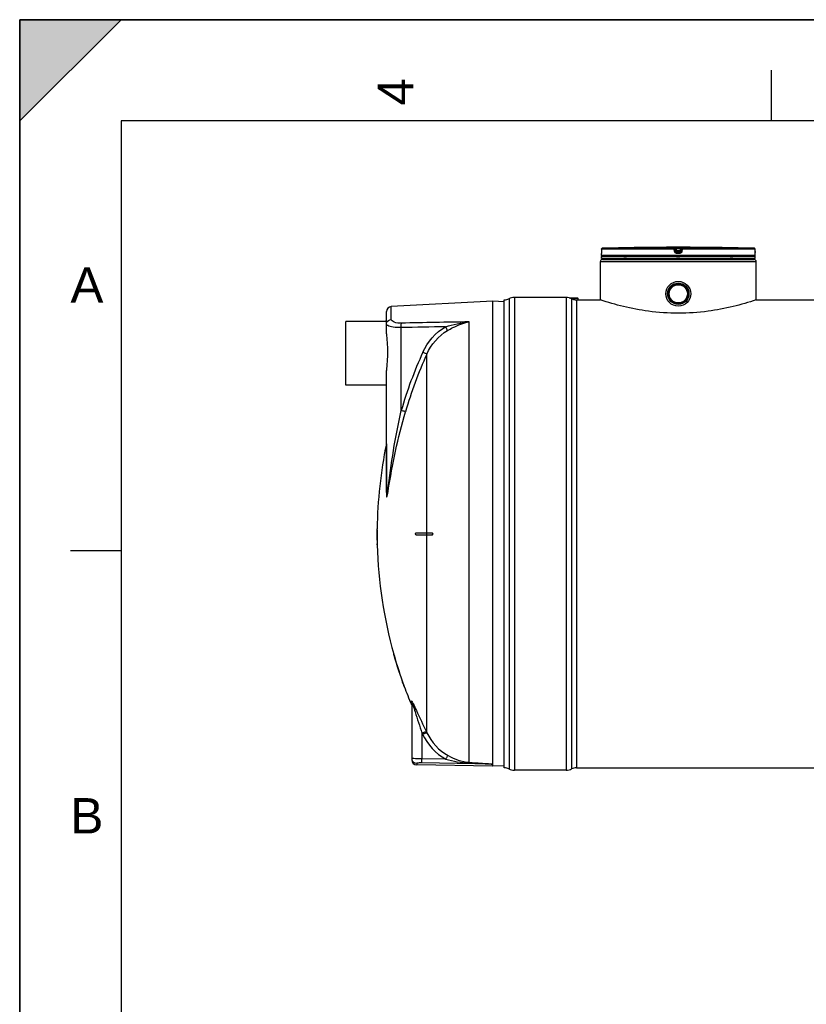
# Model space of a CAD drawing. Header units: millimetres. Extents: x 0 to 297, y 0 to 210.
# Tile 8 of 19: x 0 to 78, y 113 to 210. Entities that reach past the tile are written whole.
import ezdxf

# ---------------------------------------------------------------- set-up
doc = ezdxf.new("R2010")
doc.units = ezdxf.units.MM
doc.header["$LTSCALE"] = 16.335
doc.layers.get('0').update_dxf_attribs({"linetype": 'CONTINUOUS'})
for name, color, linetype in [('01_GLOBAL', 7, 'CONTINUOUS'), ('08_SURFACES', 7, 'CONTINUOUS'), ('AXES_REF', 7, 'CONTINUOUS')]:
    doc.layers.add(name, color=color, linetype=linetype)
doc.styles.add('TEXTSTYLE_2', font='arial.ttf')

# ---------------------------------------------------------------- blocks, each defined once
blk = doc.blocks.new('MARGEA4_BL0', base_point=(148.514, 105.014))
at = {"color": 7, "linetype": 'Continuous'}
for p, q in [((297.014, 210.014), (0.014, 210.014)), ((0.014, 0.014), (0.014, 210.014)), ((0.014, 200.014), (10.014, 210.014)), ((10.014, 210.014), (0.014, 210.014)), ((0.014, 210.014), (0.014, 200.014)), ((0.014, 0.014), (0.014, 210.014)), ((0.014, 210.014), (0.014, 0.014)), ((0.014, 200.014), (10.014, 210.014)), ((74.264, 205.014), (74.264, 200.014)), ((287.014, 200.014), (10.014, 200.014)), ((10.014, 200.014), (10.014, 10.014)), ((5.014, 157.514), (10.014, 157.514))]:
    blk.add_line(p, q, dxfattribs=at)
blk.add_solid([(0.014, 200.014), (10.014, 210.014), (0.014, 210.014)], dxfattribs=at)
at = {"color": 2, "linetype": 'Continuous', "style": 'TEXTSTYLE_2', "oblique": 0.00002}
blk.add_text('4', height=3.5, rotation=90, dxfattribs=at).set_placement((38.889, 201.514))
for s, p in [('A', (5.014, 182.014)), ('B', (5.014, 129.514))]:
    blk.add_text(s, height=3.5, dxfattribs=at).set_placement(p)

msp = doc.modelspace()

# ---------------------------------------------------------------- linework, layer by layer
at = {"color": 7, "linetype": 'Continuous'}
for p, q in [((0, 0), (0, 210)), ((0, 210), (297, 210)), ((57.498, 187.042), (57.497, 187.025)), ((57.497, 187.025), (57.497, 187.01)), ((57.497, 187.01), (57.497, 186.995)), ((57.499, 187.302), (57.498, 187.077)), ((57.498, 187.077), (57.498, 187.059)), ((57.498, 187.059), (57.498, 187.042)), ((61.985, 187.482), (61.785, 187.48)), ((61.949, 187.482), (61.821, 187.48)), ((61.984, 187.482), (61.949, 187.482)), ((61.985, 187.482), (61.984, 187.482)), ((61.985, 187.482), (61.985, 187.482)), ((68.195, 187.482), (68.194, 187.482)), ((68.394, 187.48), (68.195, 187.482)), ((68.264, 187.481), (68.207, 187.482)), ((68.394, 187.48), (68.264, 187.481)), ((72.681, 187.077), (72.679, 187.302)), ((72.681, 187.06), (72.681, 187.077)), ((72.681, 187.048), (72.681, 187.065)), ((72.681, 187.033), (72.681, 187.052)), ((72.682, 187.018), (72.681, 187.036)), ((72.682, 187.007), (72.682, 187.021)), ((72.682, 186.993), (72.682, 187.01)), ((57.489, 186.699), (57.489, 186.901)), ((57.489, 186.399), (57.489, 186.599)), ((72.689, 186.599), (57.489, 186.599)), ((72.689, 186.399), (57.489, 186.399)), ((57.495, 186.948), (57.494, 186.94)), ((57.496, 186.969), (57.495, 186.958)), ((57.495, 186.958), (57.495, 186.948)), ((57.497, 186.995), (57.496, 186.982)), ((57.496, 186.982), (57.496, 186.969)), ((57.529, 186.599), (57.529, 186.603)), ((57.589, 186.299), (57.589, 186.399)), ((57.589, 186.299), (72.589, 186.299)), ((72.589, 186.299), (72.589, 186.399)), ((72.649, 186.599), (72.649, 186.603)), ((72.683, 186.981), (72.682, 186.997)), ((72.683, 186.969), (72.682, 186.984)), ((72.683, 186.959), (72.683, 186.972)), ((72.684, 186.949), (72.683, 186.961)), ((72.684, 186.941), (72.684, 186.952)), ((72.685, 186.936), (72.684, 186.943)), ((72.685, 186.931), (72.684, 186.938)), ((72.685, 186.927), (72.685, 186.933)), ((72.689, 186.699), (72.689, 186.901)), ((72.689, 186.399), (72.689, 186.599)), ((46.749, 182.159), (36.723, 181.634)), ((46.749, 136.378), (46.749, 182.159)), ((47.886, 182.099), (46.749, 182.159)), ((47.889, 136.019), (47.889, 182.299)), ((54.019, 182.549), (48.889, 182.549)), ((54.301, 182.513), (55.167, 182.513)), ((55.019, 182.299), (57.389, 182.299)), ((57.39, 182.299), (57.389, 182.299)), ((72.789, 182.299), (72.789, 182.299)), ((72.789, 182.299), (111.289, 182.299)), ((36.209, 180.159), (36.209, 180.259)), ((36.249, 180.259), (36.209, 180.259)), ((36.249, 178.956), (36.249, 181.134)), ((36.249, 163.29), (36.249, 175.297)), ((38.749, 142.443), (38.749, 136.79)), ((46.749, 136.374), (46.749, 136.378)), ((46.749, 136.159), (46.749, 136.374)), ((46.741, 136.159), (39.241, 136.29)), ((47.886, 136.219), (46.749, 136.159)), ((54.019, 135.769), (48.889, 135.769)), ((55.019, 136.019), (129.06, 136.019))]:
    msp.add_line(p, q, dxfattribs=at)
at = {"color": 9, "linetype": 'Continuous'}
for p, q in [((57.5, 187.302), (57.498, 187.077)), ((57.498, 187.077), (57.498, 187.077)), ((57.5, 187.302), (57.499, 187.302)), ((64.696, 187.302), (57.5, 187.302)), ((64.701, 187.402), (57.597, 187.402)), ((64.724, 187.077), (64.696, 187.302)), ((64.701, 187.402), (64.701, 187.48)), ((64.8, 187.314), (64.8, 187.392)), ((64.828, 187.168), (64.8, 187.392)), ((64.828, 187.089), (64.8, 187.314)), ((64.828, 187.168), (64.828, 187.089)), ((64.828, 187.168), (64.829, 187.161)), ((64.903, 187.482), (64.903, 187.381)), ((64.903, 187.482), (65.089, 187.482)), ((64.928, 187.181), (64.903, 187.381)), ((65.276, 187.381), (64.903, 187.381)), ((64.927, 187.08), (64.928, 187.08)), ((64.928, 187.181), (64.928, 187.001)), ((65.251, 187.181), (64.928, 187.181)), ((65.251, 187.08), (64.928, 187.08)), ((65.089, 187.001), (64.928, 187.001)), ((65.089, 187.482), (65.276, 187.482)), ((65.251, 187.001), (65.089, 187.001)), ((65.276, 187.381), (65.251, 187.181)), ((65.251, 187.001), (65.251, 187.181)), ((65.252, 187.08), (65.251, 187.08)), ((65.276, 187.482), (65.276, 187.381)), ((65.35, 187.168), (65.349, 187.161)), ((65.378, 187.392), (65.35, 187.168)), ((65.378, 187.314), (65.35, 187.089)), ((65.35, 187.089), (65.35, 187.168)), ((65.378, 187.392), (65.378, 187.314)), ((65.483, 187.302), (65.454, 187.077)), ((65.478, 187.48), (65.478, 187.402)), ((72.582, 187.402), (65.478, 187.402)), ((72.679, 187.302), (65.483, 187.302)), ((68.194, 187.482), (68.194, 187.482)), ((72.679, 187.302), (72.679, 187.302)), ((72.681, 187.077), (72.679, 187.302)), ((72.681, 187.077), (72.681, 187.077)), ((57.491, 186.901), (57.489, 186.901)), ((72.689, 186.699), (57.489, 186.699)), ((57.529, 186.603), (57.562, 186.603)), ((59.697, 186.603), (59.97, 186.603)), ((65.089, 186.901), (64.926, 186.901)), ((64.929, 186.603), (65.249, 186.603)), ((65.253, 186.901), (65.089, 186.901)), ((70.209, 186.603), (70.482, 186.603)), ((72.617, 186.603), (72.649, 186.603)), ((72.689, 186.901), (72.688, 186.901)), ((48.36, 182.417), (48.36, 135.901)), ((48.889, 182.549), (48.889, 135.769)), ((54.019, 182.549), (54.019, 135.769)), ((54.548, 182.417), (54.548, 135.901)), ((55.019, 182.299), (55.019, 136.019)), ((36.723, 180.371), (36.723, 181.634)), ((37.71, 171.354), (37.71, 179.555)), ((44.423, 136.554), (44.423, 180.126)), ((36.239, 168.049), (36.239, 163.243)), ((38.711, 142.263), (38.711, 142.631)), ((39.749, 139.441), (39.8, 139.336)), ((39.749, 139.441), (39.749, 136.909)), ((39.761, 139.418), (39.8, 139.336)), ((40.194, 139.577), (40.244, 139.473)), ((40.205, 139.554), (40.244, 139.473)), ((39.241, 136.442), (39.241, 136.29)), ((46.741, 136.374), (39.741, 136.501)), ((42.113, 136.867), (39.749, 136.909)), ((46.741, 136.374), (46.741, 136.159)), ((46.741, 136.374), (46.749, 136.374))]:
    msp.add_line(p, q, dxfattribs=at)
at = {"color": 3, "linetype": 'Continuous'}
msp.add_line((54.423, 182.474), (55.167, 182.474), dxfattribs=at)
at = {"color": 7, "linetype": 'Continuous'}
for points in [[(57.494, 186.94), (57.494, 186.932), (57.494, 186.929), (57.494, 186.927), (57.493, 186.924), (57.493, 186.922), (57.493, 186.92), (57.493, 186.919), (57.493, 186.919)], [(72.686, 186.92), (72.686, 186.92), (72.686, 186.919), (72.686, 186.918), (72.686, 186.918), (72.686, 186.919), (72.686, 186.92), (72.686, 186.921), (72.685, 186.923), (72.685, 186.925), (72.685, 186.927)]]:
    msp.add_lwpolyline(points, dxfattribs=at)
at = {"color": 9, "linetype": 'Continuous'}
msp.add_lwpolyline([(36.239, 163.243), (36.241, 163.248), (36.243, 163.254), (36.245, 163.259), (36.246, 163.264), (36.247, 163.269), (36.248, 163.274), (36.249, 163.279), (36.249, 163.285), (36.249, 163.29)], dxfattribs=at)
at = {"color": 7, "linetype": 'Continuous'}
for radius in [1.23, 1.055, 1.025, 1.005, 1, 0.95, 0.9]:
    msp.add_circle((65.089, 182.899), radius, dxfattribs=at)
for centre, radius, start, end in [((57.599, 187.302), 0.1, 91.48637, 179.62893), ((65.089, -101.355), 288.854, 90.65549, 91.48637), ((65.089, -101.351), 288.85, 89.3842, 90.6158), ((65.089, -101.351), 288.85, 88.51363, 89.34452), ((72.579, 187.302), 0.1, 0.47139, 88.50968), ((57.589, 186.901), 0.1, 162.87448, 180), ((57.589, 186.699), 0.1, 180, 235.73564), ((57.555, 186.603), 0.026, 148.62171, 180), ((72.589, 186.699), 0.1, 304.26436, 360), ((72.623, 186.603), 0.026, 0, 31.37829), ((72.589, 186.901), 0.1, 0, 17.12565), ((47.889, 183.299), 1, 270, 298.07249), ((48.889, 181.424), 1.125, 90, 118.07249), ((54.019, 181.424), 1.125, 61.92751, 90), ((55.019, 183.299), 1, 241.92751, 270), ((36.749, 181.134), 0.5, 93, 180), ((39.249, 136.79), 0.5, 180, 269), ((47.889, 135.019), 1, 61.92751, 90), ((48.889, 136.894), 1.125, 241.92751, 270), ((54.019, 136.894), 1.125, 270, 298.07249), ((55.019, 135.019), 1, 90, 118.07249)]:
    msp.add_arc(centre, radius, start, end, dxfattribs=at)
at = {"color": 9, "linetype": 'Continuous'}
for centre, radius, start, end in [((57.599, 187.303), 0.0986, 111.89615, 113.75107), ((57.599, 187.302), 0.1, 106.34007, 111.88872), ((57.6, 187.301), 0.101, 102.40753, 106.3459), ((57.6, 187.301), 0.101, 98.98398, 102.40912), ((57.599, 187.302), 0.0992, 91.51272, 99.00012), ((65.902, 179.371), 7.87, 97.11147, 97.47559), ((64.277, 179.371), 7.87, 82.52441, 82.88853), ((72.579, 187.302), 0.0992, 81.1124, 88.48797), ((72.579, 187.301), 0.101, 79.42687, 81.12919), ((72.579, 187.301), 0.101, 73.84944, 79.42649), ((72.579, 187.301), 0.101, 72.25551, 73.84867), ((72.58, 187.302), 0.0993, 65.31722, 72.26949), ((72.58, 187.302), 0.0994, 58.46483, 65.29406), ((76.148, 187.094), 3.467, 180.28324, 182.05411), ((57.591, 186.901), 0.1, 169.25754, 179.96117), ((72.588, 186.901), 0.1, 0.03872, 10.74603), ((78.472, 159.543), 42.439, 155.53369, 163.84053), ((78.437, 159.56), 41.961, 155.53369, 163.84053), ((33.566, 140.364), 5.613, 19.35073, 20.24645), ((39.24, 136.939), 0.491, 180.02252, 187.53014), ((39.249, 136.94), 0.5, 187.51647, 194.89106), ((39.245, 136.939), 0.496, 194.88502, 200.32787)]:
    msp.add_arc(centre, radius, start, end, dxfattribs=at)
for points, knots in [([(57.498, 187.077), (57.498, 187.048), (57.497, 187.01), (57.496, 186.973), (57.496, 186.965)], [0, 0, 0, 0, 0.781563, 1, 1, 1, 1]), ([(64.696, 187.302), (64.696, 187.325), (64.694, 187.358), (64.7, 187.387), (64.698, 187.4), (64.701, 187.402)], [0, 0, 0, 0, 0.696171, 0.914588, 1, 1, 1, 1]), ([(64.696, 187.302), (64.709, 187.304), (64.733, 187.307), (64.768, 187.308), (64.783, 187.316), (64.8, 187.311), (64.8, 187.314)], [0, 0, 0, 0, 0.377925, 0.702743, 0.921906, 1, 1, 1, 1]), ([(64.701, 187.48), (64.701, 187.485), (64.733, 187.475), (64.764, 187.485), (64.831, 187.481), (64.877, 187.482), (64.903, 187.482)], [0, 0, 0, 0, 0.076793, 0.294399, 0.618544, 1, 1, 1, 1]), ([(64.724, 187.077), (64.749, 187.08), (64.783, 187.088), (64.814, 187.085), (64.827, 187.091), (64.828, 187.089)], [0, 0, 0, 0, 0.703014, 0.921992, 1, 1, 1, 1]), ([(64.926, 186.901), (64.878, 186.901), (64.78, 186.937), (64.73, 187.03), (64.724, 187.077)], [0, 0, 0, 0, 0.499277, 1, 1, 1, 1]), ([(64.8, 187.392), (64.8, 187.395), (64.817, 187.388), (64.832, 187.391), (64.867, 187.385), (64.89, 187.383), (64.903, 187.381)], [0, 0, 0, 0, 0.078331, 0.297814, 0.622419, 1, 1, 1, 1]), ([(64.878, 187.175), (64.866, 187.173), (64.855, 187.166), (64.828, 187.172), (64.828, 187.168)], [0, 0, 0, 0, 0.730974, 1, 1, 1, 1]), ([(64.926, 186.901), (64.926, 186.925), (64.932, 186.955), (64.921, 186.994), (64.928, 187.001)], [0, 0, 0, 0, 0.697837, 1, 1, 1, 1]), ([(65.253, 186.901), (65.253, 186.925), (65.247, 186.955), (65.258, 186.994), (65.251, 187.001)], [0, 0, 0, 0, 0.697838, 1, 1, 1, 1]), ([(65.454, 187.077), (65.448, 187.03), (65.399, 186.937), (65.301, 186.901), (65.253, 186.901)], [0, 0, 0, 0, 0.49977, 1, 1, 1, 1]), ([(65.276, 187.482), (65.302, 187.482), (65.348, 187.481), (65.415, 187.485), (65.446, 187.475), (65.478, 187.485), (65.478, 187.48)], [0, 0, 0, 0, 0.38169, 0.705926, 0.923307, 1, 1, 1, 1]), ([(65.276, 187.381), (65.289, 187.383), (65.312, 187.385), (65.346, 187.391), (65.362, 187.388), (65.378, 187.395), (65.378, 187.392)], [0, 0, 0, 0, 0.378196, 0.703407, 0.922257, 1, 1, 1, 1]), ([(65.35, 187.168), (65.35, 187.172), (65.323, 187.166), (65.313, 187.173), (65.301, 187.175)], [0, 0, 0, 0, 0.269026, 1, 1, 1, 1]), ([(65.454, 187.077), (65.43, 187.08), (65.396, 187.088), (65.365, 187.085), (65.352, 187.091), (65.35, 187.089)], [0, 0, 0, 0, 0.703014, 0.921992, 1, 1, 1, 1]), ([(65.483, 187.302), (65.47, 187.304), (65.446, 187.307), (65.411, 187.308), (65.395, 187.316), (65.378, 187.311), (65.378, 187.314)], [0, 0, 0, 0, 0.377925, 0.702743, 0.921906, 1, 1, 1, 1]), ([(65.483, 187.302), (65.483, 187.325), (65.484, 187.358), (65.479, 187.387), (65.48, 187.4), (65.478, 187.402)], [0, 0, 0, 0, 0.696171, 0.914588, 1, 1, 1, 1]), ([(57.496, 186.965), (57.495, 186.949), (57.488, 186.936), (57.497, 186.902), (57.491, 186.901)], [0, 0, 0, 0, 0.737793, 1, 1, 1, 1]), ([(72.688, 186.901), (72.682, 186.902), (72.691, 186.938), (72.683, 186.953), (72.683, 186.97)], [0, 0, 0, 0, 0.262433, 1, 1, 1, 1]), ([(37.727, 179.995), (37.481, 179.99), (37.137, 180.004), (36.723, 180.245), (36.723, 180.371)], [0, 0, 0, 0, 0.661618, 1, 1, 1, 1]), ([(36.37, 179.759), (36.352, 179.769), (36.3, 179.801), (36.249, 179.858), (36.249, 179.9)], [0, 0, 0, 0, 0.330542, 1, 1, 1, 1]), ([(37.71, 179.555), (37.438, 179.55), (36.987, 179.578), (36.529, 179.669), (36.37, 179.759)], [0, 0, 0, 0, 0.598533, 1, 1, 1, 1]), ([(37.71, 179.555), (37.709, 179.601), (37.71, 179.748), (37.709, 179.896), (37.727, 179.995)], [0, 0, 0, 0, 0.315006, 1, 1, 1, 1]), ([(42.278, 179.27), (42.27, 179.291), (42.209, 179.419), (42.14, 179.542), (42.081, 179.644)], [0, 0, 0, 0, 0.163359, 1, 1, 1, 1]), ([(42.278, 179.27), (42.448, 179.37), (43.126, 179.738), (43.86, 180.011), (44.423, 180.126)], [0, 0, 0, 0, 0.255387, 1, 1, 1, 1]), ([(40.244, 176.938), (40.227, 176.946), (40.093, 177.006), (39.96, 177.066), (39.844, 177.119)], [0, 0, 0, 0, 0.130533, 1, 1, 1, 1]), ([(36.384, 163.427), (36.554, 164.75), (36.9, 167.409), (37.42, 170.04), (37.71, 171.354)], [0, 0, 0, 0, 0.497991, 1, 1, 1, 1]), ([(36.417, 163.412), (36.636, 164.72), (37.088, 167.355), (37.76, 169.945), (38.134, 171.238)], [0, 0, 0, 0, 0.49627, 1, 1, 1, 1]), ([(38.134, 171.238), (38.116, 171.242), (37.974, 171.279), (37.832, 171.319), (37.71, 171.354)], [0, 0, 0, 0, 0.130961, 1, 1, 1, 1]), ([(36.239, 163.243), (36.239, 163.143), (36.239, 163.023), (36.252, 162.877), (36.256, 162.835), (36.272, 162.785), (36.323, 162.848), (36.324, 162.94), (36.377, 163.144), (36.399, 163.303), (36.417, 163.412)], [0, 0, 0, 0, 0.277267, 0.338409, 0.388332, 0.415137, 0.437341, 0.552887, 0.695103, 1, 1, 1, 1]), ([(36.249, 163.29), (36.249, 163.143), (36.295, 162.515), (36.359, 163.234), (36.384, 163.427)], [0, 0, 0, 0, 0.430522, 1, 1, 1, 1]), ([(38.711, 142.631), (38.711, 142.662), (38.797, 142.544), (38.808, 142.511), (38.823, 142.482)], [0, 0, 0, 0, 0.486794, 1, 1, 1, 1]), ([(38.749, 142.443), (38.749, 142.451), (38.77, 142.531), (38.812, 142.362), (38.832, 142.307)], [0, 0, 0, 0, 0.120971, 1, 1, 1, 1]), ([(38.862, 142.224), (38.941, 141.999), (39.234, 141.071), (39.525, 140.141), (39.749, 139.441)], [0, 0, 0, 0, 0.244811, 1, 1, 1, 1]), ([(38.902, 142.327), (39.008, 142.111), (39.433, 141.192), (39.859, 140.273), (40.194, 139.577)], [0, 0, 0, 0, 0.237846, 1, 1, 1, 1]), ([(39.749, 139.441), (39.844, 139.485), (39.978, 139.526), (40.149, 139.604), (40.194, 139.577)], [0, 0, 0, 0, 0.665943, 1, 1, 1, 1]), ([(39.8, 139.336), (39.894, 139.38), (40.029, 139.421), (40.2, 139.5), (40.244, 139.473)], [0, 0, 0, 0, 0.666101, 1, 1, 1, 1]), ([(38.783, 136.932), (38.775, 136.933), (38.767, 136.935), (38.749, 136.936), (38.749, 136.939)], [0, 0, 0, 0, 0.735466, 1, 1, 1, 1]), ([(39.749, 136.909), (39.642, 136.91), (39.32, 136.916), (38.997, 136.911), (38.783, 136.932)], [0, 0, 0, 0, 0.334475, 1, 1, 1, 1]), ([(39.741, 136.501), (39.621, 136.503), (39.451, 136.5), (39.307, 136.473), (39.241, 136.456), (39.241, 136.442)], [0, 0, 0, 0, 0.70692, 0.916167, 1, 1, 1, 1]), ([(39.741, 136.501), (39.741, 136.516), (39.744, 136.652), (39.747, 136.788), (39.749, 136.909)], [0, 0, 0, 0, 0.111817, 1, 1, 1, 1]), ([(42.113, 136.867), (42.158, 136.947), (42.235, 137.06), (42.306, 137.189), (42.346, 137.215)], [0, 0, 0, 0, 0.658848, 1, 1, 1, 1]), ([(44.404, 136.486), (44.407, 136.501), (44.398, 136.513), (44.421, 136.54), (44.422, 136.537)], [0, 0, 0, 0, 0.817453, 1, 1, 1, 1]), ([(44.404, 136.486), (44.6, 136.478), (44.991, 136.462), (45.48, 136.44), (45.872, 136.423), (46.116, 136.411), (46.312, 136.402), (46.455, 136.393), (46.593, 136.392), (46.665, 136.373), (46.741, 136.39), (46.741, 136.374)], [0, 0, 0, 0, 0.251308, 0.502502, 0.628016, 0.753458, 0.815889, 0.878965, 0.940627, 0.979573, 1, 1, 1, 1]), ([(44.423, 136.554), (44.816, 136.529), (45.406, 136.495), (46.179, 136.424), (46.567, 136.422), (46.749, 136.378)], [0, 0, 0, 0, 0.506727, 0.758811, 1, 1, 1, 1])]:
    msp.add_open_spline(points, degree=3, knots=knots, dxfattribs=at)
for points in [[(57.5, 187.302), (57.5, 187.338), (57.526, 187.378), (57.559, 187.393)], [(64.701, 187.48), (64.745, 187.48), (64.795, 187.436), (64.8, 187.392)], [(64.701, 187.402), (64.745, 187.402), (64.795, 187.358), (64.8, 187.314)], [(64.928, 187.001), (64.884, 187.001), (64.834, 187.045), (64.828, 187.089)], [(65.35, 187.089), (65.345, 187.045), (65.295, 187.001), (65.251, 187.001)], [(65.478, 187.48), (65.434, 187.48), (65.384, 187.436), (65.378, 187.392)], [(65.378, 187.314), (65.384, 187.358), (65.434, 187.402), (65.478, 187.402)], [(72.679, 187.302), (72.679, 187.334), (72.659, 187.37), (72.632, 187.387)], [(36.265, 180.018), (36.316, 180.204), (36.531, 180.362), (36.723, 180.371)], [(36.249, 179.9), (36.249, 179.94), (36.255, 179.98), (36.265, 180.018)], [(42.081, 179.644), (40.624, 179.615), (39.167, 179.585), (37.71, 179.555)], [(44.423, 180.126), (42.191, 180.084), (39.959, 180.04), (37.727, 179.995)], [(39.844, 177.119), (40.31, 178.143), (41.108, 179.081), (42.081, 179.644)], [(40.244, 176.938), (40.665, 177.88), (41.388, 178.749), (42.278, 179.27)], [(42.081, 179.644), (42.845, 179.872), (43.631, 180.04), (44.423, 180.126)], [(38.749, 142.443), (38.749, 142.504), (38.743, 142.577), (38.699, 142.619)], [(38.823, 142.482), (38.85, 142.431), (38.876, 142.379), (38.902, 142.327)], [(39.8, 139.336), (40.292, 138.321), (41.127, 137.414), (42.113, 136.867)], [(40.244, 139.473), (40.69, 138.546), (41.448, 137.716), (42.346, 137.215)], [(39.241, 136.442), (39.053, 136.445), (38.846, 136.591), (38.78, 136.767)], [(42.113, 136.867), (42.857, 136.654), (43.63, 136.519), (44.404, 136.486)], [(42.346, 137.215), (42.981, 136.86), (43.698, 136.603), (44.423, 136.554)]]:
    msp.add_open_spline(points, degree=3, dxfattribs=at)
at = {"color": 7, "linetype": 'Continuous'}
for points in [[(64.829, 187.161), (64.837, 187.12), (64.884, 187.081), (64.927, 187.08)], [(65.349, 187.161), (65.341, 187.12), (65.295, 187.081), (65.252, 187.08)]]:
    msp.add_open_spline(points, degree=3, dxfattribs=at)
for points, knots in [([(65.089, 180.98), (64.106, 180.98), (62.28, 181.105), (59.708, 181.595), (58.14, 182.049), (57.39, 182.299)], [0, 0, 0, 0, 0.3762, 0.697545, 1, 1, 1, 1]), ([(72.789, 182.299), (72.039, 182.049), (70.471, 181.595), (67.899, 181.105), (66.073, 180.98), (65.089, 180.98)], [0, 0, 0, 0, 0.302455, 0.6238, 1, 1, 1, 1]), ([(36.249, 178.956), (36.249, 178.673), (36.322, 178.073), (36.382, 177.148), (36.32, 176.211), (36.249, 175.594), (36.249, 175.297)], [0, 0, 0, 0, 0.232329, 0.49303, 0.757306, 1, 1, 1, 1])]:
    msp.add_open_spline(points, degree=3, knots=knots, dxfattribs=at)
at = {"layer": '01_GLOBAL', "color": 7, "linetype": 'Continuous'}
for p, q in [((57.389, 182.299), (57.389, 186.099)), ((57.589, 186.299), (72.589, 186.299)), ((72.789, 182.299), (72.789, 186.099))]:
    msp.add_line(p, q, dxfattribs=at)
at = {"layer": '01_GLOBAL', "color": 9, "linetype": 'Continuous'}
msp.add_line((57.389, 186.099), (72.789, 186.099), dxfattribs=at)
at = {"layer": '01_GLOBAL', "color": 7, "linetype": 'Continuous'}
for centre, start, end in [((57.589, 186.099), 90, 180), ((72.589, 186.099), 0, 90)]:
    msp.add_arc(centre, 0.2, start, end, dxfattribs=at)
at = {"layer": '08_SURFACES', "color": 7, "linetype": 'Continuous'}
for p, q in [((55.167, 182.474), (55.167, 182.513)), ((35.31, 159.259), (35.355, 159.259)), ((35.355, 159.059), (35.31, 159.059)), ((35.312, 159.659), (35.311, 159.559)), ((35.332, 159.659), (35.312, 159.659)), ((35.331, 159.559), (35.332, 159.659)), ((39.168, 159.259), (40.774, 159.259)), ((39.168, 159.059), (40.774, 159.059)), ((35.321, 158.159), (35.323, 158.059)), ((35.343, 158.059), (35.323, 158.059)), ((35.343, 158.059), (35.341, 158.159)), ((36.952, 147.259), (36.954, 147.252)), ((36.973, 147.259), (36.952, 147.259)), ((36.954, 147.252), (36.956, 147.246)), ((36.955, 147.25), (36.981, 147.159)), ((36.973, 147.258), (36.973, 147.259)), ((36.975, 147.252), (36.973, 147.258)), ((37.001, 147.159), (36.975, 147.252)), ((37.95, 144.159), (37.984, 144.067)), ((37.977, 144.146), (37.972, 144.159)), ((37.979, 144.14), (37.976, 144.147)), ((38.008, 144.059), (37.979, 144.14)), ((38.008, 144.059), (37.987, 144.059)), ((38.001, 144.079), (37.998, 144.088)), ((38.005, 144.066), (38.001, 144.079)), ((38.008, 144.059), (38.008, 144.06))]:
    msp.add_line(p, q, dxfattribs=at)
at = {"layer": '08_SURFACES', "color": 3, "linetype": 'Continuous'}
msp.add_line((55.167, 182.474), (55.167, 182.299), dxfattribs=at)
at = {"layer": '08_SURFACES', "color": 9, "linetype": 'Continuous'}
for p, q in [((40.244, 159.259), (40.244, 176.938)), ((35.331, 159.559), (35.311, 159.559)), ((40.227, 159.059), (40.227, 159.259)), ((40.244, 139.473), (40.244, 159.059)), ((35.341, 158.159), (35.321, 158.159)), ((36.981, 147.159), (37.001, 147.159)), ((37.95, 144.159), (37.972, 144.159))]:
    msp.add_line(p, q, dxfattribs=at)
at = {"layer": '08_SURFACES', "color": 7, "linetype": 'Continuous'}
for points in [[(36.959, 147.236), (36.962, 147.224), (36.966, 147.21), (36.971, 147.194)], [(36.971, 147.194), (36.975, 147.177), (36.981, 147.159)], [(37.001, 147.159), (36.998, 147.172), (36.994, 147.185), (36.991, 147.198)], [(37.95, 144.159), (37.957, 144.141), (37.963, 144.124), (37.969, 144.108), (37.974, 144.094), (37.979, 144.082)], [(37.986, 144.12), (37.981, 144.133), (37.977, 144.146)], [(37.982, 144.072), (37.985, 144.065), (37.986, 144.06), (37.987, 144.059)], [(37.994, 144.097), (37.99, 144.108), (37.986, 144.12)]]:
    msp.add_lwpolyline(points, dxfattribs=at)
for centre, radius, start, end in [((54.767, 182.953), 0.574, 264.35588, 275.64412), ((79.229, 159.159), 43.9, 168.31597, 179.34741), ((79.229, 159.159), 43.92, 179.78257, 180.13052), ((79.229, 159.159), 43.92, 179.47817, 179.86954), ((79.229, 159.159), 43.92, 180.13046, 181.30466), ((79.229, 159.159), 43.9, 179.47793, 179.86949), ((79.229, 159.159), 43.9, 180.13051, 181.30526), ((79.229, 159.159), 43.9, 181.43581, 195.72798), ((79.229, 159.159), 43.92, 195.85625, 199.97017), ((79.229, 159.159), 43.9, 195.86366, 199.97966), ((79.229, 159.159), 43.9, 200.11854, 202.63535)]:
    msp.add_arc(centre, radius, start, end, dxfattribs=at)
at = {"layer": '08_SURFACES', "color": 3, "linetype": 'Continuous'}
for points, knots in [([(54.887, 182.362), (54.887, 182.366), (54.875, 182.373), (54.842, 182.381), (54.781, 182.386), (54.713, 182.383), (54.667, 182.378), (54.652, 182.369)], [0, 0, 0, 0, 0.044856, 0.138863, 0.444362, 0.783939, 1, 1, 1, 1]), ([(54.732, 182.341), (54.75, 182.34), (54.785, 182.34), (54.835, 182.343), (54.865, 182.349), (54.887, 182.357), (54.887, 182.362)], [0, 0, 0, 0, 0.347662, 0.668543, 0.897909, 1, 1, 1, 1])]:
    msp.add_open_spline(points, degree=3, knots=knots, dxfattribs=at)
at = {"layer": '08_SURFACES', "color": 7, "linetype": 'Continuous'}
for points, knots in [([(35.335, 159.259), (35.346, 159.259), (35.328, 159.205), (35.346, 159.159), (35.328, 159.113), (35.346, 159.059), (35.335, 159.059)], [0, 0, 0, 0, 0.156581, 0.500104, 0.843522, 1, 1, 1, 1]), ([(35.358, 159.123), (35.359, 159.152), (35.345, 159.183), (35.371, 159.259), (35.355, 159.259)], [0, 0, 0, 0, 0.652772, 1, 1, 1, 1]), ([(35.355, 159.059), (35.361, 159.059), (35.352, 159.094), (35.358, 159.107), (35.358, 159.123)], [0, 0, 0, 0, 0.286516, 1, 1, 1, 1]), ([(39.168, 159.059), (39.155, 159.059), (39.117, 159.102), (39.13, 159.167), (39.14, 159.259), (39.168, 159.259)], [0, 0, 0, 0, 0.16587, 0.630215, 1, 1, 1, 1]), ([(40.748, 159.259), (40.79, 159.259), (40.858, 159.159), (40.79, 159.059), (40.748, 159.059)], [0, 0, 0, 0, 0.499745, 1, 1, 1, 1]), ([(40.774, 159.059), (40.781, 159.059), (40.796, 159.062), (40.81, 159.07), (40.817, 159.074)], [0, 0, 0, 0, 0.468451, 1, 1, 1, 1])]:
    msp.add_open_spline(points, degree=3, knots=knots, dxfattribs=at)
msp.add_open_spline([(40.817, 159.074), (40.868, 159.111), (40.837, 159.259), (40.774, 159.259)], degree=3, dxfattribs=at)
at = {"layer": 'AXES_REF', "color": 7, "linetype": 'Continuous'}
for p, q in [((32.249, 173.865), (32.249, 180.165)), ((36.249, 180.165), (32.249, 180.165)), ((36.249, 173.865), (32.249, 173.865))]:
    msp.add_line(p, q, dxfattribs=at)

# ---------------------------------------------------------------- block references
at = {"color": 2, "linetype": 'Continuous'}
msp.add_blockref('MARGEA4_BL0', (148.514, 105.014), dxfattribs=at)

doc.saveas('drawing.dxf')
